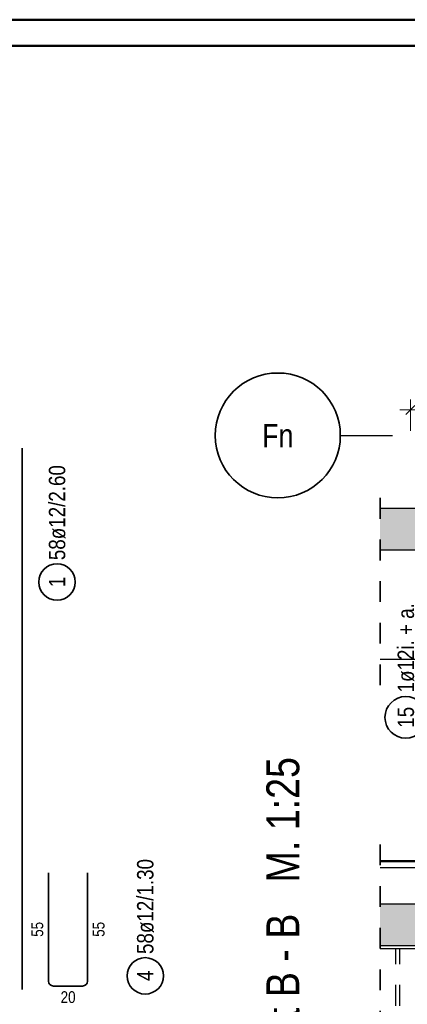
# Model space of a CAD drawing. Header units: millimetres. Extents: x -80 to 34, y 0 to 18.
# Tile 122 of 135: x 5.6 to 7.46, y 10.12 to 14.85. Entities that reach past the tile are written whole.
import ezdxf
from ezdxf.enums import TextEntityAlignment as Align

# ---------------------------------------------------------------- set-up
doc = ezdxf.new("R2010")
doc.units = ezdxf.units.MM
doc.linetypes.add('DASHDOTX2', pattern=[2, 1, -0.5, 0, -0.5])
doc.linetypes.add('HIDDEN', pattern=[0.375, 0.25, -0.125])
for name, color, linetype, lineweight in [('Achsen', 7, 'Continuous', 20), ('Geschnittene Kanten', 7, 'Continuous', 20), ('Schraffuren', 7, 'Continuous', 20)]:
    doc.layers.add(name, color=color, linetype=linetype, lineweight=lineweight)
doc.styles.add('Arial Narrow', font='ARIALN.TTF')
doc.dimstyles.new('Arch_Strakon_dimstyle', dxfattribs={"dimtxt": 7.875, "dimasz": 1, "dimexe": 1.25, "dimexo": 0.0625, "dimgap": 1, "dimtad": 0, "dimdec": 5, "dimzin": 12, "dimdsep": 46, "dimtxsty": 'Arial Narrow', "dimblk": 'Arrowhead_Tick', "dimsah": 1, "dimcen": 0, "dimse1": 1, "dimse2": 1, "dimclrd": 6, "dimclrt": 2, "dimazin": 0, "dimtfac": 1, "dimtdec": 4, "dimtmove": 0, "dimatfit": 3, "dimldrblk": 'NONE', "dimfxl": 1, "dimtvp": 1, "dimtolj": 1, "dimtzin": 0, "dimlwd": 13, "dimarcsym": 2})

# ---------------------------------------------------------------- blocks, each defined once
blk = doc.blocks.new('Arrowhead_Tick')
at = {"color": 0, "linetype": 'Continuous', "lineweight": -2}
for p, q in [((0, 10), (0, -5)), ((-1, 0), (0, 0)), ((5, 0), (0, 0))]:
    blk.add_line(p, q, dxfattribs=at)
at = {"color": 2, "linetype": 'Continuous', "lineweight": 35}
blk.add_line((2.21, 2.21), (-2.21, -2.21), dxfattribs=at)
blk = doc.blocks.new('*D11')
at = {"color": 6, "linetype": 'Continuous', "lineweight": 13}
blk.add_line((7.481, 12.9751), (8.1103, 12.9751), dxfattribs=at)
at = {"layer": 'Defpoints', "color": 0}
for p in [(8.1203, 12.9751), (7.471, 12.3527), (8.1203, 12.3027)]:
    blk.add_point(p, dxfattribs=at)
at = {"color": 6, "lineweight": 13, "xscale": 0.01, "yscale": 0.01, "zscale": 0.01}
blk.add_blockref('Arrowhead_Tick', (8.1203, 12.9751), dxfattribs=at)
at = {"color": 6, "lineweight": 13, "xscale": 0.01, "yscale": 0.01, "zscale": 0.01, "rotation": 180}
blk.add_blockref('Arrowhead_Tick', (7.471, 12.9751), dxfattribs=at)
at = {"color": 2, "lineweight": -2, "insert": (7.7956, 13.0403), "char_height": 0.07875, "attachment_point": 5, "style": 'Arial Narrow'}
blk.add_mtext('\\A1;65', dxfattribs=at)
blk = doc.blocks.new('_None')

msp = doc.modelspace()

# ---------------------------------------------------------------- hatches: boundary and pattern name
at = {"layer": 'Schraffuren', "lineweight": 25, "true_color": 0xd7ffd7}
for points in [[(7.325991, 12.302676), (8.120262, 12.302676), (8.120262, 12.502676), (7.325991, 12.502676)], [(7.325991, 10.402673), (8.120262, 10.402673), (8.120262, 10.602673), (7.325991, 10.602673)]]:
    msp.add_hatch(color=254, dxfattribs=at).paths.add_polyline_path(points)

# ---------------------------------------------------------------- linework, layer by layer
at = {"color": 4, "linetype": 'Continuous', "lineweight": 50}
for p, q in [((21.025, 14.85), (0, 14.85)), ((20.9, 14.725), (0.5, 14.725))]:
    msp.add_line(p, q, dxfattribs=at)
at = {"color": 2, "linetype": 'Continuous', "lineweight": 35}
for p, q in [((5.608359, 10.191484), (5.608359, 12.791489)), ((5.734166, 10.751488), (5.734166, 10.231488)), ((5.922166, 10.231488), (5.922166, 10.751488)), ((5.758166, 10.207488), (5.898166, 10.207488))]:
    msp.add_line(p, q, dxfattribs=at)
at = {"color": 2, "linetype": 'HIDDEN', "lineweight": 35, "ltscale": 0.25}
for p, q in [((7.325991, 11.652673), (7.325991, 12.627676)), ((7.325991, 9.387779), (7.325991, 10.902673))]:
    msp.add_line(p, q, dxfattribs=at)
at = {"color": 3, "linetype": 'Continuous', "lineweight": 25}
for p, q in [((7.325991, 11.777673), (8.120262, 11.777673)), ((7.325991, 10.777673), (8.120262, 10.777673)), ((7.325991, 10.387673), (7.99417, 10.387673))]:
    msp.add_line(p, q, dxfattribs=at)
at = {"color": 3, "linetype": 'HIDDEN', "lineweight": 25, "ltscale": 0.25}
for p, q in [((7.401263, 9.512779), (7.401263, 10.387673)), ((7.421263, 9.512779), (7.421263, 10.387673))]:
    msp.add_line(p, q, dxfattribs=at)
at = {"color": 2, "linetype": 'Continuous', "lineweight": 35}
for centre, radius in [((5.775563, 12.148611), 0.0875), ((7.449147, 11.498206), 0.1), ((6.198729, 10.25641), 0.0875)]:
    msp.add_circle(centre, radius, dxfattribs=at)
at = {"color": 9, "linetype": 'Continuous', "lineweight": 0}
msp.add_circle((7.325991, 10.602671), 0.00111, dxfattribs=at)
at = {"color": 2, "linetype": 'Continuous', "lineweight": 35}
for centre, start, end in [((5.758166, 10.231488), 180, 270), ((5.898166, 10.231488), 270, 0)]:
    msp.add_arc(centre, 0.024, start, end, dxfattribs=at)
at = {"layer": 'Achsen', "color": 3, "linetype": 'DASHDOTX2', "lineweight": 25, "ltscale": 0.25}
msp.add_line((7.134957, 12.85267), (10.251425, 12.85267), dxfattribs=at)
at = {"layer": 'Achsen', "color": 4, "linetype": 'Continuous', "lineweight": 50}
msp.add_line((7.325991, 10.807673), (8.090262, 10.807673), dxfattribs=at)
at = {"layer": 'Achsen', "color": 2, "linetype": 'Continuous', "lineweight": 35}
msp.add_circle((6.834957, 12.85267), 0.3, dxfattribs=at)
at = {"layer": 'Geschnittene Kanten', "color": 3, "linetype": 'Continuous', "lineweight": 25}
for p, q in [((7.325991, 12.502676), (8.120262, 12.502676)), ((7.325991, 12.302676), (8.120262, 12.302676)), ((7.325991, 10.602673), (8.120262, 10.602673)), ((7.325991, 10.402673), (8.120262, 10.402673))]:
    msp.add_line(p, q, dxfattribs=at)

# ---------------------------------------------------------------- texts
at = {"color": 1, "lineweight": 70, "style": 'Arial Narrow'}
msp.add_text('Schnitt B - B   M. 1:25', height=0.1575, rotation=90, dxfattribs=at).set_placement((6.937762, 9.552343))
at = {"color": 2, "lineweight": 35, "char_height": 0.07875, "attachment_point": 1, "rotation": 90, "line_spacing_factor": 0.9, "style": 'Arial Narrow'}
for s, insert in [('58ø12/2.60', (5.736188, 12.253611)), ('1', (5.736188, 12.123805)), ('1ø12i. + a.', (7.409772, 11.618206)), ('15', (7.409772, 11.448594)), ('58ø12/1.30', (6.159354, 10.36141)), ('4', (6.159354, 10.231604))]:
    msp.add_mtext(s, dxfattribs=dict(at, insert=insert))
at = {"color": 3, "lineweight": 25, "char_height": 0.05625, "attachment_point": 1, "rotation": 90, "line_spacing_factor": 0.9, "style": 'Arial Narrow'}
for insert in [(5.652916, 10.444051), (5.947166, 10.444051)]:
    msp.add_mtext('55', dxfattribs=dict(at, insert=insert))
at = {"color": 3, "lineweight": 25, "insert": (5.792729, 10.182488), "char_height": 0.05625, "attachment_point": 1, "line_spacing_factor": 0.9, "style": 'Arial Narrow'}
msp.add_mtext('20', dxfattribs=at)
at = {"layer": 'Achsen', "color": 4, "lineweight": 50, "style": 'Arial Narrow'}
msp.add_text('Fn', height=0.1125, dxfattribs=at).set_placement((6.834957, 12.851842), align=Align.MIDDLE_CENTER)

# ---------------------------------------------------------------- dimensions: what is measured, and where the dimension line sits
at = {"lineweight": -2}
dim = msp.add_linear_dim(base=(8.120262, 12.975084), p1=(7.470991, 12.352676), p2=(8.120262, 12.302676), text='65', dimstyle='Arch_Strakon_dimstyle', override={"dimscale": 0.01, "dimtxt": 7.875, "dimasz": 1, "dimgap": 2.5, "dimtad": 1, "dimjust": 0, "dimtih": 0, "dimtoh": 0, "dimdec": 5, "dimdsep": 46, "dimtxsty": 'Arial Narrow', "dimclrd": 6, "dimclrt": 2, "dimtix": 1, "dimtofl": 255, "dimtmove": 0, "dimatfit": 2, "dimfxl": 0, "dimfxlon": 0, "dimtvp": 31.746032, "dimlwd": 13}, dxfattribs=at)
dim.commit()
dim.dimension.update_dxf_attribs({"geometry": '*D11', "text_midpoint": (7.795626, 12.975084), "dimtype": 160})

doc.saveas('drawing.dxf')
